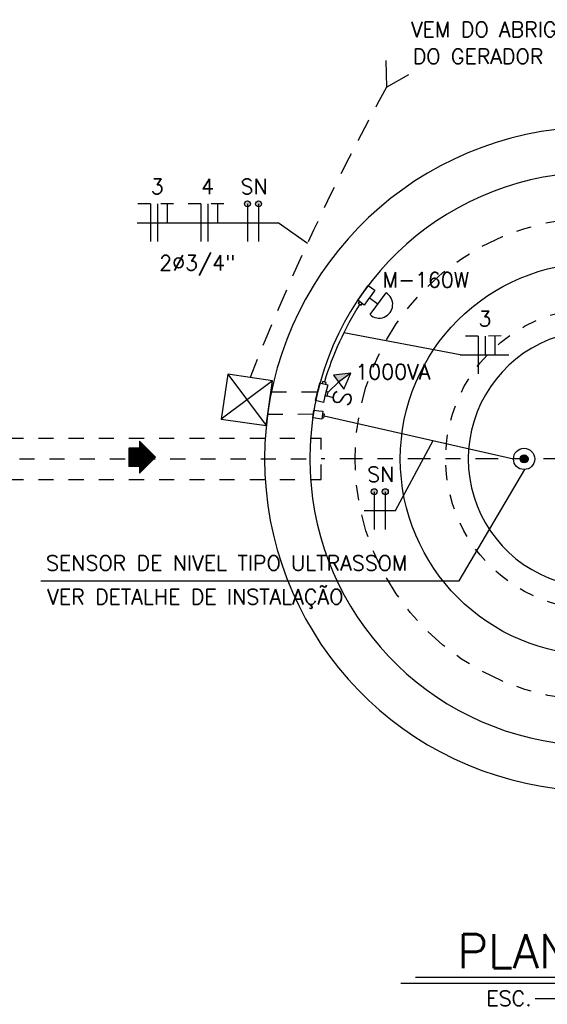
# Model space of a CAD drawing. Header units: millimetres. Extents: x 197878 to 197999, y 8707052 to 8707093.
# Tile 10 of 22: x 197883.94 to 197887.44, y 8707071.1 to 8707077.63. Entities that reach past the tile are written whole.
import ezdxf
from ezdxf.enums import TextEntityAlignment as Align

# ---------------------------------------------------------------- set-up
doc = ezdxf.new("R2010")
doc.units = ezdxf.units.MM
doc.header["$LTSCALE"] = 0.1
for name, pattern in [('DASHDOT', [1, 0.5, -0.25, 0, -0.25]), ('DASHED', [0.75, 0.5, -0.25]), ('HIDDEN', [0.375, 0.25, -0.125])]:
    doc.linetypes.add(name, pattern=pattern)
for name, color, linetype in [('BAR-EIXOS', 7, 'DASHDOT'), ('BAR-PECAS', 2, 'Continuous'), ('EIXO', 7, 'DASHDOT'), ('ELE-DUTO', 8, 'Continuous'), ('ELE_CIR', 2, 'Continuous'), ('ELE_COND', 8, 'Continuous'), ('ELE_DUTOS', 8, 'Continuous'), ('ELE_INTERRUPTOR', 8, 'Continuous'), ('ELE_LUMINÁRIA', 8, 'Continuous'), ('ELE_TOMADA', 8, 'Continuous'), ('ELE_TX_CIR', 2, 'Continuous'), ('ELE_TX_GERAL', 2, 'Continuous'), ('EPTOS200', 8, 'Continuous'), ('ESTRUTURA', 5, 'Continuous'), ('LIMHATRA', 2, 'HIDDEN'), ('TEXTO', 2, 'Continuous')]:
    doc.layers.add(name, color=color, linetype=linetype)
doc.styles.add('ROMAND', font='ROMANS.SHX', dxfattribs={"oblique": 15, "height": 800})
doc.styles.add('romans', font='romans.shx')

msp = doc.modelspace()

# ---------------------------------------------------------------- hatches: boundary and pattern name
at = {"layer": 'ELE_CIR'}
h = msp.add_hatch(color=2, dxfattribs=at)
h.paths.add_polyline_path([(197885.4299, 8707076.4085, 1), (197885.4693, 8707076.4085, 1)])
h.paths.add_polyline_path([(197885.5427, 8707076.4085, 1), (197885.5033, 8707076.4085, 1)])
h = msp.add_hatch(color=2, dxfattribs=at)
h.paths.add_polyline_path([(197886.27, 8707074.5005, 1), (197886.3094, 8707074.5005, 1)])
h.paths.add_polyline_path([(197886.3829, 8707074.5005, 1), (197886.3435, 8707074.5005, 1)])
at = {"layer": 'ELE_TOMADA', "linetype": 'Continuous'}
msp.add_hatch(color=256, dxfattribs=at).paths.add_polyline_path([(197886.1351, 8707075.2867), (197886.0188, 8707075.2738), (197886.0535, 8707075.2266)])
at = {"layer": 'EPTOS200'}
msp.add_hatch(color=256, dxfattribs=at).paths.add_polyline_path([(197887.3051, 8707074.7337, 1), (197887.2614, 8707074.7026, 1)])

# ---------------------------------------------------------------- linework, layer by layer
at = {"color": 7}
for p, q in [((197884.7574, 8707074.8104), (197884.6631, 8707074.7162)), ((197884.7591, 8707074.8086), (197884.6631, 8707074.7126)), ((197884.7609, 8707074.8068), (197884.6631, 8707074.7091)), ((197884.7331, 8707074.8346), (197884.7331, 8707074.7885)), ((197884.8392, 8707074.7285), (197884.7331, 8707074.8346)), ((197884.7432, 8707074.8245), (197884.7331, 8707074.8144)), ((197884.745, 8707074.8227), (197884.7331, 8707074.8109)), ((197884.7468, 8707074.821), (197884.7331, 8707074.8074)), ((197884.7485, 8707074.8192), (197884.7331, 8707074.8038)), ((197884.7503, 8707074.8174), (197884.7331, 8707074.8003)), ((197884.7521, 8707074.8157), (197884.7331, 8707074.7968)), ((197884.7538, 8707074.8139), (197884.7331, 8707074.7932)), ((197884.7556, 8707074.8121), (197884.7331, 8707074.7897)), ((197884.7627, 8707074.8051), (197884.6631, 8707074.7056)), ((197884.7644, 8707074.8033), (197884.6631, 8707074.702)), ((197884.7662, 8707074.8015), (197884.6631, 8707074.6985)), ((197884.768, 8707074.7998), (197884.6631, 8707074.695)), ((197884.7697, 8707074.798), (197884.6631, 8707074.6914)), ((197884.7715, 8707074.7962), (197884.6631, 8707074.6879)), ((197884.7733, 8707074.7945), (197884.6631, 8707074.6843)), ((197884.775, 8707074.7927), (197884.6631, 8707074.6808)), ((197884.7768, 8707074.7909), (197884.6631, 8707074.6773)), ((197884.7786, 8707074.7892), (197884.6631, 8707074.6737)), ((197884.6631, 8707074.7885), (197884.6631, 8707074.6685)), ((197884.732, 8707074.7885), (197884.6631, 8707074.7197)), ((197884.7249, 8707074.7885), (197884.6631, 8707074.7268)), ((197884.7108, 8707074.7885), (197884.6631, 8707074.7409)), ((197884.7178, 8707074.7885), (197884.6631, 8707074.7338)), ((197884.7143, 8707074.7885), (197884.6631, 8707074.7374)), ((197884.7072, 8707074.7885), (197884.6631, 8707074.7444)), ((197884.7214, 8707074.7885), (197884.6631, 8707074.7303)), ((197884.7284, 8707074.7885), (197884.6631, 8707074.7232)), ((197884.7331, 8707074.7885), (197884.6631, 8707074.7885)), ((197884.7037, 8707074.7885), (197884.6631, 8707074.748)), ((197884.6966, 8707074.7885), (197884.6631, 8707074.7551)), ((197884.6789, 8707074.7885), (197884.6631, 8707074.7727)), ((197884.6931, 8707074.7885), (197884.6631, 8707074.7586)), ((197884.686, 8707074.7885), (197884.6631, 8707074.7657)), ((197884.6895, 8707074.7885), (197884.6631, 8707074.7621)), ((197884.6754, 8707074.7885), (197884.6631, 8707074.7763)), ((197884.6825, 8707074.7885), (197884.6631, 8707074.7692)), ((197884.7001, 8707074.7885), (197884.6631, 8707074.7515)), ((197884.6683, 8707074.7885), (197884.6631, 8707074.7833)), ((197884.6719, 8707074.7885), (197884.6631, 8707074.7798)), ((197884.6648, 8707074.7885), (197884.6631, 8707074.7869)), ((197884.7803, 8707074.7874), (197884.6631, 8707074.6702)), ((197884.7821, 8707074.7856), (197884.665, 8707074.6685)), ((197884.7839, 8707074.7839), (197884.6685, 8707074.6685)), ((197884.7856, 8707074.7821), (197884.6721, 8707074.6685)), ((197884.7874, 8707074.7803), (197884.6756, 8707074.6685)), ((197884.7892, 8707074.7786), (197884.6791, 8707074.6685)), ((197884.7909, 8707074.7768), (197884.6827, 8707074.6685)), ((197884.7927, 8707074.775), (197884.6862, 8707074.6685)), ((197884.7945, 8707074.7733), (197884.6897, 8707074.6685)), ((197884.7963, 8707074.7715), (197884.6933, 8707074.6685)), ((197884.798, 8707074.7697), (197884.6968, 8707074.6685)), ((197884.7998, 8707074.7679), (197884.7004, 8707074.6685)), ((197884.8016, 8707074.7662), (197884.7039, 8707074.6685)), ((197884.8033, 8707074.7644), (197884.7074, 8707074.6685)), ((197884.8051, 8707074.7626), (197884.711, 8707074.6685)), ((197884.8069, 8707074.7609), (197884.7145, 8707074.6685)), ((197884.8086, 8707074.7591), (197884.718, 8707074.6685)), ((197884.8104, 8707074.7573), (197884.7216, 8707074.6685)), ((197884.8122, 8707074.7556), (197884.7251, 8707074.6685)), ((197884.8139, 8707074.7538), (197884.7286, 8707074.6685)), ((197884.8157, 8707074.752), (197884.7322, 8707074.6685)), ((197884.8175, 8707074.7503), (197884.7331, 8707074.666)), ((197884.8192, 8707074.7485), (197884.7331, 8707074.6624)), ((197884.821, 8707074.7467), (197884.7331, 8707074.6589)), ((197884.8228, 8707074.745), (197884.7331, 8707074.6553)), ((197884.8245, 8707074.7432), (197884.7331, 8707074.6518)), ((197884.8263, 8707074.7414), (197884.7331, 8707074.6483)), ((197884.8281, 8707074.7397), (197884.7331, 8707074.6447)), ((197884.8298, 8707074.7379), (197884.7331, 8707074.6412)), ((197884.8316, 8707074.7361), (197884.7331, 8707074.6377)), ((197884.8334, 8707074.7344), (197884.7331, 8707074.6341)), ((197884.8351, 8707074.7326), (197884.7331, 8707074.6306)), ((197884.8369, 8707074.7308), (197884.7331, 8707074.6271)), ((197884.8387, 8707074.7291), (197884.7331, 8707074.6235)), ((197884.8392, 8707074.7285), (197884.7331, 8707074.6225)), ((197884.7331, 8707074.6685), (197884.6631, 8707074.6685)), ((197884.7331, 8707074.6685), (197884.7331, 8707074.6225))]:
    msp.add_line(p, q, dxfattribs=at)
at = {"layer": 'BAR-EIXOS', "color": 7}
msp.add_line((197882.9378, 8707074.7181), (197885.9378, 8707074.7181), dxfattribs=at)
at = {"layer": 'BAR-PECAS', "color": 7, "linetype": 'HIDDEN', "ltscale": 4}
for p, q in [((197883.2642, 8707074.8551), (197885.9378, 8707074.8551)), ((197885.9378, 8707074.5811), (197885.9378, 8707074.8551)), ((197883.2642, 8707074.5811), (197885.9378, 8707074.5811))]:
    msp.add_line(p, q, dxfattribs=at)
at = {"layer": 'EIXO', "color": 7, "ltscale": 3}
msp.add_line((197888.4621, 8707074.7181), (197885.9378, 8707074.7181), dxfattribs=at)
msp.add_circle((197887.7628, 8707074.7181), 1.6, dxfattribs=at)
at = {"layer": 'ELE-DUTO'}
msp.add_lwpolyline([(197886.3669, 8707077.3585), (197886.3715, 8707077.1823), (197886.5191, 8707077.2658)], dxfattribs=at)
at = {"layer": 'ELE-DUTO', "linetype": 'DASHED'}
for points in [[(197885.6084, 8707075.1637), (197885.9158, 8707075.1637)], [(197885.5836, 8707075.0152), (197885.8862, 8707075.0159)]]:
    msp.add_lwpolyline(points, dxfattribs=at)
at = {"layer": 'ELE-DUTO', "linetype": 'DASHED', "ltscale": 3}
msp.add_arc((197900.8166, 8707069.2199), 16.4943, 151.13578, 158.52901, dxfattribs=at)
at = {"layer": 'ELE-DUTO', "linetype": 'Continuous', "ltscale": 3}
msp.add_arc((197887.9613, 8707074.6271), 2.0901, 147.73284, 163.28518, dxfattribs=at)
at = {"layer": 'ELE_CIR', "color": 2}
for p, q in [((197884.8069, 8707076.4086), (197884.7229, 8707076.4083)), ((197884.8069, 8707076.4086), (197884.8068, 8707076.1586)), ((197884.8525, 8707076.4086), (197884.8524, 8707076.1586)), ((197884.9593, 8707076.4092), (197884.8753, 8707076.4088)), ((197884.9173, 8707076.409), (197884.9172, 8707076.2836)), ((197885.1414, 8707076.4086), (197885.0574, 8707076.4083)), ((197885.1414, 8707076.4086), (197885.1413, 8707076.1586)), ((197885.1869, 8707076.4086), (197885.1868, 8707076.1586)), ((197885.2937, 8707076.4092), (197885.2097, 8707076.4088)), ((197885.2517, 8707076.409), (197885.2511, 8707076.2836)), ((197885.4496, 8707076.4085), (197885.4494, 8707076.1585)), ((197885.523, 8707076.4085), (197885.5229, 8707076.1585)), ((197884.7191, 8707076.2839), (197885.6536, 8707076.2839)), ((197886.9789, 8707075.5323), (197886.8949, 8707075.5319)), ((197886.9789, 8707075.5323), (197886.9788, 8707075.2822)), ((197887.0244, 8707075.5323), (197887.0244, 8707075.4076)), ((197887.1312, 8707075.5328), (197887.0472, 8707075.5325)), ((197887.0892, 8707075.5327), (197887.0891, 8707075.4072)), ((197886.2897, 8707074.5005), (197886.2896, 8707074.2505)), ((197886.3632, 8707074.5005), (197886.363, 8707074.2505))]:
    msp.add_line(p, q, dxfattribs=at)
for points in [[(197885.8465, 8707076.145), (197885.6536, 8707076.2839)], [(197886.8593, 8707075.4076), (197886.0878, 8707075.5537)], [(197886.8593, 8707075.4076), (197886.8593, 8707075.4076), (197887.1824, 8707075.4076)], [(197886.4303, 8707074.3755), (197886.6801, 8707074.8393)], [(197886.2229, 8707074.3755), (197886.2229, 8707074.3755), (197886.4303, 8707074.3755)]]:
    msp.add_lwpolyline(points, dxfattribs=at)
for centre in [(197885.4496, 8707076.4085), (197885.523, 8707076.4085), (197886.2897, 8707074.5005), (197886.3632, 8707074.5005)]:
    msp.add_circle(centre, 0.0197, dxfattribs=at)
at = {"layer": 'ELE_COND', "linetype": 'Continuous'}
for points in [[(197886.2474, 8707075.7718), (197886.2231, 8707075.7381), (197886.2231, 8707075.7381), (197886.2231, 8707075.7381), (197886.18, 8707075.7692), (197886.2502, 8707075.8666), (197886.2933, 8707075.8355), (197886.2735, 8707075.808), (197886.2735, 8707075.808), (197886.2429, 8707075.7656), (197886.2429, 8707075.7656)], [(197885.963, 8707075.1331), (197885.9532, 8707075.0928), (197885.9532, 8707075.0928), (197885.9532, 8707075.0928), (197885.9015, 8707075.1054), (197885.93, 8707075.222), (197885.9816, 8707075.2094), (197885.9736, 8707075.1765), (197885.9736, 8707075.1765), (197885.9612, 8707075.1257), (197885.9612, 8707075.1257)], [(197885.9494, 8707075.0335), (197885.9494, 8707075.0335), (197885.9494, 8707075.0335), (197885.9494, 8707075.0335), (197885.9417, 8707074.9809), (197885.8824, 8707074.9896), (197885.8901, 8707075.0422), (197885.9236, 8707075.0373), (197885.9236, 8707075.0373), (197885.9494, 8707075.0335), (197885.9494, 8707075.0335)]]:
    msp.add_lwpolyline(points, dxfattribs=at)
for points in [[(197886.19, 8707075.7618), (197886.1824, 8707075.7511), (197886.2024, 8707075.7369), (197886.21, 8707075.7476)], [(197885.9475, 8707075.2312), (197885.9444, 8707075.2185), (197885.9682, 8707075.2126), (197885.9714, 8707075.2253)], [(197885.9707, 8707075.1645), (197885.9641, 8707075.1376), (197885.9772, 8707075.1344), (197885.9837, 8707075.1614)], [(197885.9437, 8707074.9932), (197885.9567, 8707074.9914), (197885.9601, 8707075.0157), (197885.9471, 8707075.0175)]]:
    msp.add_lwpolyline(points, close=True, dxfattribs=at)
at = {"layer": 'ELE_DUTOS', "linetype": 'Continuous'}
msp.add_lwpolyline([(197885.9584, 8707075.0035), (197887.2128, 8707074.7181)], dxfattribs=at)
at = {"layer": 'ELE_INTERRUPTOR', "linetype": 'ByBlock'}
msp.add_lwpolyline([(197885.9774, 8707075.1355), (197886.0186, 8707075.1255)], dxfattribs=at)
at = {"layer": 'ELE_LUMINÁRIA', "linetype": 'Continuous'}
for p, q in [((197886.2582, 8707075.7868), (197886.3143, 8707075.7461)), ((197886.2618, 8707075.6744), (197886.368, 8707075.8196))]:
    msp.add_line(p, q, dxfattribs=at)
msp.add_arc((197886.3219, 8707075.7419), 0.0903, 228.27869, 59.34152, dxfattribs=at)
at = {"layer": 'ELE_TOMADA', "linetype": 'Continuous'}
msp.add_line((197885.9837, 8707075.1614), (197886.0535, 8707075.2266), dxfattribs=at)
msp.add_lwpolyline([(197886.0882, 8707075.1795), (197886.1351, 8707075.2867), (197886.0188, 8707075.2738)], close=True, dxfattribs=at)
msp.add_lwpolyline([(197886.1351, 8707075.2867), (197886.0535, 8707075.2266)], dxfattribs=at)
at = {"layer": 'ELE_TX_GERAL', "color": 2, "linetype": 'Continuous'}
for p, q in [((197886.8535, 8707073.9103), (197887.2874, 8707074.6478)), ((197884.0793, 8707073.9105), (197886.8535, 8707073.9103))]:
    msp.add_line(p, q, dxfattribs=at)
at = {"layer": 'EPTOS200'}
msp.add_lwpolyline([(197885.2756, 8707074.9819), (197885.5725, 8707074.939), (197885.6154, 8707075.2359), (197885.3185, 8707075.2788)], close=True, dxfattribs=at)
for points in [[(197885.3185, 8707075.2788), (197885.5725, 8707074.939)], [(197885.6154, 8707075.2359), (197885.2756, 8707074.9819)]]:
    msp.add_lwpolyline(points, dxfattribs=at)
for radius in [0.0705, 0.0268]:
    msp.add_circle((197887.2832, 8707074.7181), radius, dxfattribs=at)
at = {"layer": 'ESTRUTURA', "color": 7}
msp.add_circle((197887.7628, 8707074.7181), 1.3, dxfattribs=at)
for radius, start, end in [(2.2, 13.80607, 346.19393), (1.9, 16.04187, 343.95956), (0.85, 43.13667, 316.86333)]:
    msp.add_arc((197887.7628, 8707074.7181), radius, start, end, dxfattribs=at)
at = {"layer": 'LIMHATRA', "color": 7, "ltscale": 3.5}
msp.add_circle((197887.7628, 8707074.7181), 1, dxfattribs=at)
at = {"layer": 'TEXTO', "color": 7, "ltscale": 0.3}
for p, q in [((197889.0491, 8707071.2401), (197886.467, 8707071.2401)), ((197888.9614, 8707071.2798), (197886.5642, 8707071.2798)), ((197887.3575, 8707071.1416), (197888.1512, 8707071.1416))]:
    msp.add_line(p, q, dxfattribs=at)

# ---------------------------------------------------------------- texts
at = {"layer": 'ELE_INTERRUPTOR', "lineweight": -3, "style": 'romans'}
msp.add_text('S', height=0.1169, rotation=256.29896, dxfattribs=at).set_placement((197886.0322, 8707075.1832))
at = {"layer": 'ELE_TX_CIR', "linetype": 'Continuous', "lineweight": -3, "style": 'romans'}
msp.add_text('2%%C3/4"', height=0.1, dxfattribs=at).set_placement((197884.8645, 8707075.9678))
at = {"layer": 'ELE_TX_CIR', "color": 2, "linetype": 'Continuous', "char_height": 0.1, "attachment_point": 4, "style": 'romans'}
for s, insert in [('3', (197884.8084, 8707076.5239)), ('4', (197885.1428, 8707076.5239)), ('SN', (197885.4035, 8707076.5238)), ('3', (197886.9803, 8707075.6476)), ('SN', (197886.2436, 8707074.6158))]:
    msp.add_mtext(s, dxfattribs=dict(at, insert=insert))
at = {"layer": 'ELE_TX_GERAL', "color": 2, "linetype": 'Continuous', "style": 'romans'}
for s, p in [('VEM DO ABRIGO ', (197887.0973, 8707077.5647)), (' DO GERADOR', (197886.9438, 8707077.3858))]:
    msp.add_text(s, height=0.1, dxfattribs=at).set_placement(p, align=Align.MIDDLE)
for s, p in [('M-160W', (197886.3453, 8707075.855)), ('1000VA', (197886.1646, 8707075.2454))]:
    msp.add_text(s, height=0.1, dxfattribs=at).set_placement(p)
at = {"layer": 'ELE_TX_GERAL', "color": 2, "linetype": 'Continuous', "char_height": 0.1, "attachment_point": 4, "style": 'romans'}
for s, insert in [('SENSOR DE NIVEL TIPO ULTRASSOM ', (197884.1143, 8707074.0276)), ('VER DETALHE DE INSTALAÇÃO', (197884.1224, 8707073.7897))]:
    msp.add_mtext(s, dxfattribs=dict(at, insert=insert))
at = {"layer": 'TEXTO', "color": 7, "ltscale": 0.3}
for s, height, style, p in [('PLANTA - 1', 0.225, 'ROMAND', (197887.7579, 8707071.4549)), ('ESC.           1:50', 0.1, 'romans', (197887.7563, 8707071.1416))]:
    msp.add_text(s, height=height, rotation=0, dxfattribs=dict(at, style=style)).set_placement(p, align=Align.MIDDLE)

doc.saveas('drawing.dxf')
